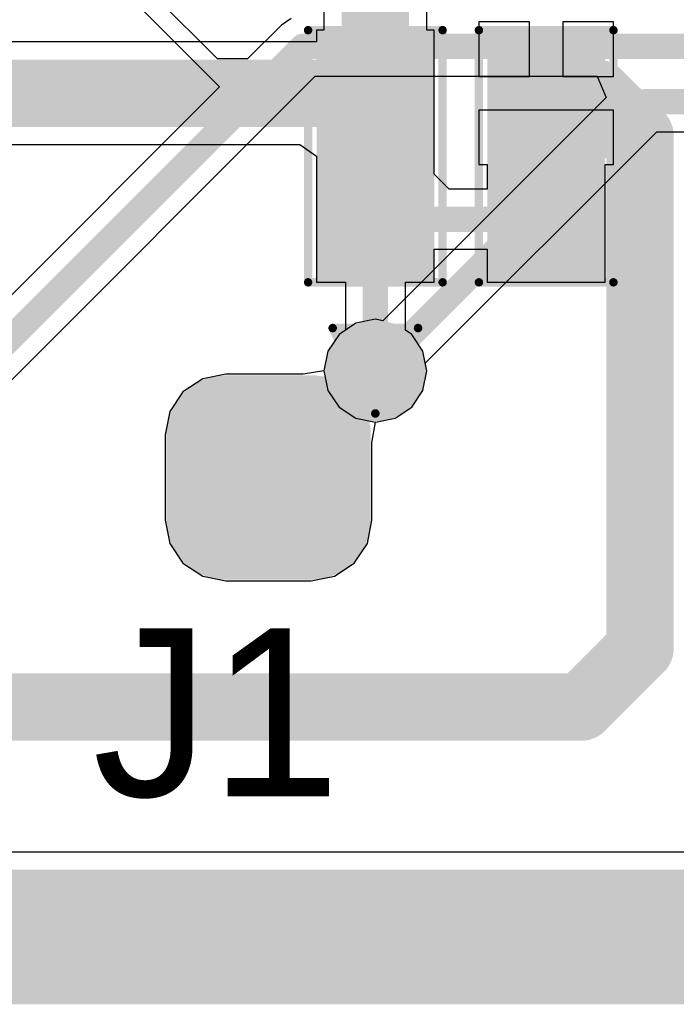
# Model space of a CAD drawing. Header units: millimetres. Extents: x 9.4 to 105.2, y 7.6 to 67.1.
# Tile 89 of 152: x 95.5 to 99.5, y 8 to 13.9. Entities that reach past the tile are written whole.
import ezdxf

# ---------------------------------------------------------------- set-up
doc = ezdxf.new("R2010")
doc.units = ezdxf.units.MM
for name, color, linetype in [('BottomLayer', 5, 'Continuous'), ('BottomPaste', 16, 'Continuous'), ('BottomSolder', 6, 'Continuous'), ('DrillDrawing', 1, 'Continuous'), ('KeepOutLayer', 6, 'Continuous'), ('Mechanical13', 56, 'Continuous'), ('Mechanical15', 56, 'Continuous'), ('TopLayer', 1, 'Continuous'), ('TopOverlay', 2, 'Continuous'), ('TopPaste', 8, 'Continuous'), ('TopSolder', 216, 'Continuous'), ('ViaHoleLayer', 16, 'Continuous')]:
    doc.layers.add(name, color=color, linetype=linetype)
doc.styles.add('Arial', font='arial.ttf', dxfattribs={"height": 0.2})

msp = doc.modelspace()

# ---------------------------------------------------------------- hatches: boundary and pattern name
at = {"layer": 'BottomLayer'}
h = msp.add_hatch(color=5, dxfattribs=at)
edge = h.paths.add_edge_path()
edge.add_arc((97.663, 11.811), 0.1999996, 0, 360)
h = msp.add_hatch(color=5, dxfattribs=at)
edge = h.paths.add_edge_path()
edge.add_arc((96.774, 10.922), 0.254, 180, 269.9999999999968)
edge.add_line((96.774, 10.668), (97.282, 10.668))
edge.add_arc((97.282, 10.922), 0.254, 270, 360)
edge.add_line((97.536, 10.922), (97.536, 11.43))
edge.add_arc((97.282, 11.43), 0.254, 0, 90)
edge.add_line((97.282, 11.684), (96.774, 11.684))
edge.add_arc((96.774, 11.43), 0.254, 90, 180)
edge.add_line((96.52, 11.43), (96.52, 10.922))
at = {"layer": 'BottomPaste'}
h = msp.add_hatch(color=16, dxfattribs=at)
edge = h.paths.add_edge_path()
edge.add_arc((96.774, 10.922), 0.2040001, 180, 270)
edge.add_line((96.774, 10.7179999), (97.282, 10.7179999))
edge.add_arc((97.282, 10.922), 0.2040001, 270, 360)
edge.add_line((97.4860001, 10.922), (97.4860001, 11.43))
edge.add_arc((97.282, 11.43), 0.2040001, 0, 90.00000000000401)
edge.add_line((97.282, 11.6340001), (96.774, 11.6340001))
edge.add_arc((96.774, 11.43), 0.2040001, 90, 180)
edge.add_line((96.5699999, 11.43), (96.5699999, 10.922))
at = {"layer": 'BottomSolder'}
h = msp.add_hatch(color=6, dxfattribs=at)
edge = h.paths.add_edge_path()
edge.add_arc((97.663, 11.811), 0.2999994, 0, 360)
h = msp.add_hatch(color=6, dxfattribs=at)
edge = h.paths.add_edge_path()
edge.add_arc((96.774, 10.922), 0.3539998, 180, 270.0000000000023)
edge.add_line((96.774, 10.5680002), (97.282, 10.5680002))
edge.add_arc((97.282, 10.922), 0.3539998, 270, 360)
edge.add_line((97.6359998, 10.922), (97.6359998, 11.43))
edge.add_arc((97.282, 11.43), 0.3539998, 0, 90)
edge.add_line((97.282, 11.7839998), (96.774, 11.7839998))
edge.add_arc((96.774, 11.43), 0.3539998, 90, 180)
edge.add_line((96.4200002, 11.43), (96.4200002, 10.922))
at = {"layer": 'TopLayer'}
for points in [[(97.4130005, 13.73699945), (97.9129995, 13.73699945), (97.9129995, 13.18700055), (97.4130005, 13.18700055)], [(98.42900049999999, 13.73699945), (98.9289995, 13.73699945), (98.9289995, 13.18700055), (98.42900049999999, 13.18700055)], [(97.4130005, 12.98698825), (97.9129995, 12.98698825), (97.9129995, 12.43698935), (97.4130005, 12.43698935)], [(98.42900049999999, 12.98698825), (98.9289995, 12.98698825), (98.9289995, 12.43698935), (98.42900049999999, 12.43698935)]]:
    msp.add_hatch(color=1, dxfattribs=at).paths.add_polyline_path(points)
h = msp.add_hatch(color=1, dxfattribs=at)
edge = h.paths.add_edge_path()
edge.add_arc((97.663, 11.811), 0.1999996, 0, 360)
at = {"layer": 'TopPaste'}
for points in [[(97.4630004, 13.68699955), (97.8629996, 13.68699955), (97.8629996, 13.23700045), (97.4630004, 13.23700045)], [(98.47900039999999, 13.68699955), (98.87899959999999, 13.68699955), (98.87899959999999, 13.23700045), (98.47900039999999, 13.23700045)], [(97.4630004, 12.93698835), (97.8629996, 12.93698835), (97.8629996, 12.48698925), (97.4630004, 12.48698925)], [(98.47900039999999, 12.93698835), (98.87899959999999, 12.93698835), (98.87899959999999, 12.48698925), (98.47900039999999, 12.48698925)]]:
    msp.add_hatch(color=8, dxfattribs=at).paths.add_polyline_path(points)
at = {"layer": 'TopSolder'}
for points in [[(97.3130007, 13.83699925), (98.01299929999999, 13.83699925), (98.01299929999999, 13.08700075), (97.3130007, 13.08700075)], [(98.3290007, 13.83699925), (99.0289993, 13.83699925), (99.0289993, 13.08700075), (98.3290007, 13.08700075)], [(97.3130007, 13.08698805), (98.01299929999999, 13.08698805), (98.01299929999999, 12.33698955), (97.3130007, 12.33698955)], [(98.3290007, 13.08698805), (99.0289993, 13.08698805), (99.0289993, 12.33698955), (98.3290007, 12.33698955)]]:
    msp.add_hatch(color=216, dxfattribs=at).paths.add_polyline_path(points)
h = msp.add_hatch(color=216, dxfattribs=at)
edge = h.paths.add_edge_path()
edge.add_arc((97.663, 11.811), 0.2999994, 0, 360)
at = {"layer": 'ViaHoleLayer'}
h = msp.add_hatch(color=16, dxfattribs=at)
edge = h.paths.add_edge_path()
edge.add_arc((97.663, 11.811), 0.0999998, 0, 360)

# ---------------------------------------------------------------- linework, layer by layer
at = {"layer": 'BottomLayer'}
for p, q in [((96.72346669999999, 13.6656064), (95.25141477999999, 15.13766086)), ((95.17487696, 15.06112304), (96.73673312, 13.49926688)), ((97.16291718, 13.906246), (97.10503312, 13.86756688)), ((97.10503312, 13.86756688), (96.90307263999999, 13.6656064)), ((96.90307263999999, 13.6656064), (96.72346669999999, 13.6656064)), ((94.91896688, 11.17683312), (97.30510638, 13.56297262)), ((97.30510638, 13.56297262), (98.98303292, 13.56297262)), ((98.98303292, 13.56297262), (99.03563885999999, 13.43597262)), ((96.73673312, 13.49926688), (94.71889362, 11.48142738)), ((99.03563885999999, 13.43597262), (97.70766081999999, 12.10799458)), ((97.95999458, 11.85566082), (99.33710638, 13.23277262)), ((99.33710638, 13.23277262), (100.50627346, 13.23277262)), ((97.54594663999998, 12.09359278), (97.44671138, 12.02728862)), ((97.663, 12.11687696), (97.54594663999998, 12.09359278)), ((97.70766081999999, 12.10799458), (97.663, 12.11687696)), ((97.44671138, 12.02728862), (97.38040722, 11.92805336)), ((97.38040722, 11.92805336), (97.35712303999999, 11.81100254)), ((97.96887696, 11.811), (97.95999458, 11.85566082)), ((96.774, 11.790934), (96.63587734, 11.76345882)), ((97.2334987, 11.790934), (96.774, 11.790934)), ((97.35712303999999, 11.81100254), (97.2334987, 11.790934)), ((97.94559278, 11.69394664), (97.96887696, 11.811)), ((96.63587734, 11.76345882), (96.5187808, 11.6852192)), ((96.5187808, 11.6852192), (96.44054118, 11.56812266)), ((97.87928862, 11.59471138), (97.94559278, 11.69394664)), ((96.44054118, 11.56812266), (96.413066, 11.43)), ((97.78005336, 11.52840722), (97.87928862, 11.59471138)), ((97.642934, 11.3814987), (97.66300254, 11.50512304)), ((97.66300254, 11.50512304), (97.78005336, 11.52840722)), ((96.413066, 11.43), (96.413066, 10.922)), ((97.642934, 10.922), (97.642934, 11.3814987)), ((96.413066, 10.922), (96.44054118, 10.78387734)), ((97.61545882, 10.78387734), (97.642934, 10.922)), ((96.44054118, 10.78387734), (96.5187808, 10.6667808)), ((97.5372192, 10.6667808), (97.61545882, 10.78387734)), ((96.5187808, 10.6667808), (96.63587734, 10.58854118)), ((97.42012265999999, 10.58854118), (97.5372192, 10.6667808)), ((96.63587734, 10.58854118), (96.774, 10.561066)), ((96.774, 10.561066), (97.282, 10.561066)), ((97.282, 10.561066), (97.42012265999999, 10.58854118)), ((101.25493084, 8.947904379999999), (82.78783544, 8.947904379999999))]:
    msp.add_line(p, q, dxfattribs=at)
at = {"layer": 'BottomLayer', "const_width": 0.1499997}
for points in [[(94.7928, 11.303), (97.23119999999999, 13.7414)], [(97.23119999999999, 13.7414), (101.4222, 13.7414)], [(97.663, 11.811), (99.2632, 13.4112)], [(99.2632, 13.4112), (101.9302, 13.4112)], [(97.02799999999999, 11.176), (97.663, 11.811)]]:
    msp.add_lwpolyline(points, dxfattribs=at)
at = {"layer": 'BottomLayer', "const_width": 0.07499858}
for points in [[(97.19369943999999, 13.7414, 1), (97.26870055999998, 13.7414, 1)], [(97.19369943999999, 13.7414, 1), (97.26870055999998, 13.7414, 1)], [(99.22569943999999, 13.4112, 1), (99.30070056, 13.4112, 1)], [(99.22569943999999, 13.4112, 1), (99.30070056, 13.4112, 1)], [(97.62549944, 11.811, 1), (97.70050056, 11.811, 1)], [(97.62549944, 11.811, 1), (97.70050056, 11.811, 1)], [(96.99049944, 11.176, 1), (97.06550055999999, 11.176, 1)]]:
    msp.add_lwpolyline(points, format="xyb", close=True, dxfattribs=at)
at = {"layer": 'DrillDrawing', "const_width": 0.0508}
for points in [[(97.40899999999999, 12.065), (97.91699999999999, 12.065)], [(97.40899999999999, 12.065), (97.663, 11.557)], [(97.663, 11.557), (97.91699999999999, 12.065)]]:
    msp.add_lwpolyline(points, dxfattribs=at)
at = {"layer": 'DrillDrawing', "const_width": 0.0254}
for points in [[(97.39629999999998, 12.065, 1), (97.4217, 12.065, 1)], [(97.39629999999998, 12.065, 1), (97.4217, 12.065, 1)], [(97.90429999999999, 12.065, 1), (97.9297, 12.065, 1)], [(97.90429999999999, 12.065, 1), (97.9297, 12.065, 1)], [(97.6503, 11.557, 1), (97.67569999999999, 11.557, 1)], [(97.6503, 11.557, 1), (97.67569999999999, 11.557, 1)]]:
    msp.add_lwpolyline(points, format="xyb", close=True, dxfattribs=at)
at = {"layer": 'KeepOutLayer'}
for points, const_width in [([(13.28573416, 8.64202742), (101.26829124, 8.64202742)], 0.3999992), ([(13.28137298, 8.542027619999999), (101.27265242, 8.542027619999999)], 0.1999996), ([(13.2770118, 8.24197742), (101.2770136, 8.24197742)], 0.3999992), ([(13.2770118, 8.34197722), (101.2770136, 8.34197722)], 0.1999996)]:
    msp.add_lwpolyline(points, dxfattribs=dict(at, const_width=const_width))
at = {"layer": 'Mechanical13', "const_width": 0.0999998}
for points in [[(97.36302599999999, 12.5369828), (97.36302599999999, 13.637006)], [(97.36302599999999, 13.637006), (97.9630248, 13.637006)], [(97.9630248, 12.5369828), (97.9630248, 13.637006)], [(98.379026, 12.5369828), (98.379026, 13.637006)], [(98.379026, 13.637006), (98.9790248, 13.637006)], [(98.9790248, 12.5369828), (98.9790248, 13.637006)], [(97.36302599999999, 12.5369828), (97.9630248, 12.5369828)], [(98.379026, 12.5369828), (98.9790248, 12.5369828)]]:
    msp.add_lwpolyline(points, dxfattribs=at)
at = {"layer": 'Mechanical13', "const_width": 0.0499999}
for points in [[(97.33802732, 13.637006, 1), (97.38802468, 13.637006, 1)], [(97.33802732, 13.637006, 1), (97.38802468, 13.637006, 1)], [(97.93802612, 13.637006, 1), (97.98802348, 13.637006, 1)], [(97.93802612, 13.637006, 1), (97.98802348, 13.637006, 1)], [(98.35402732, 13.637006, 1), (98.40402467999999, 13.637006, 1)], [(98.35402732, 13.637006, 1), (98.40402467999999, 13.637006, 1)], [(98.95402612, 13.637006, 1), (99.00402348, 13.637006, 1)], [(98.95402612, 13.637006, 1), (99.00402348, 13.637006, 1)], [(97.33802732, 12.5369828, 1), (97.38802468, 12.5369828, 1)], [(97.33802732, 12.5369828, 1), (97.38802468, 12.5369828, 1)], [(97.93802612, 12.5369828, 1), (97.98802348, 12.5369828, 1)], [(97.93802612, 12.5369828, 1), (97.98802348, 12.5369828, 1)], [(98.35402732, 12.5369828, 1), (98.40402467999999, 12.5369828, 1)], [(98.35402732, 12.5369828, 1), (98.40402467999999, 12.5369828, 1)], [(98.95402612, 12.5369828, 1), (99.00402348, 12.5369828, 1)], [(98.95402612, 12.5369828, 1), (99.00402348, 12.5369828, 1)]]:
    msp.add_lwpolyline(points, format="xyb", close=True, dxfattribs=at)
at = {"layer": 'Mechanical15'}
for points, const_width in [([(97.26300079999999, 12.3369832), (97.26300079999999, 13.8370056)], 0.0499999), ([(97.26300079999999, 13.8370056), (98.0629992, 13.8370056)], 0.0499999), ([(98.0629992, 12.3369832), (98.0629992, 13.8370056)], 0.0499999), ([(98.27900079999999, 12.3369832), (98.27900079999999, 13.8370056)], 0.0499999), ([(98.27900079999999, 13.8370056), (99.0789992, 13.8370056)], 0.0499999), ([(99.0789992, 12.3369832), (99.0789992, 13.8370056)], 0.0499999), ([(97.663, 12.7869696), (97.663, 13.3869684)], 0.0999998), ([(98.67899999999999, 12.7869696), (98.67899999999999, 13.3869684)], 0.0999998), ([(97.36302599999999, 13.0869944), (97.9630248, 13.0869944)], 0.0999998), ([(98.379026, 13.0869944), (98.9790248, 13.0869944)], 0.0999998), ([(97.26300079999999, 12.3369832), (98.0629992, 12.3369832)], 0.0499999), ([(98.27900079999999, 12.3369832), (99.0789992, 12.3369832)], 0.0499999)]:
    msp.add_lwpolyline(points, dxfattribs=dict(at, const_width=const_width))
for points, const_width in [([(97.25050146, 13.8370056, 1), (97.27550013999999, 13.8370056, 1)], 0.02499868), ([(97.25050146, 13.8370056, 1), (97.27550013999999, 13.8370056, 1)], 0.02499868), ([(98.05049985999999, 13.8370056, 1), (98.07549853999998, 13.8370056, 1)], 0.02499868), ([(98.05049985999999, 13.8370056, 1), (98.07549853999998, 13.8370056, 1)], 0.02499868), ([(98.26650146, 13.8370056, 1), (98.29150014, 13.8370056, 1)], 0.02499868), ([(98.26650146, 13.8370056, 1), (98.29150014, 13.8370056, 1)], 0.02499868), ([(99.06649986, 13.8370056, 1), (99.09149853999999, 13.8370056, 1)], 0.02499868), ([(99.06649986, 13.8370056, 1), (99.09149853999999, 13.8370056, 1)], 0.02499868), ([(97.63800132, 13.3869684, 1), (97.68799867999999, 13.3869684, 1)], 0.0499999), ([(98.65400131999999, 13.3869684, 1), (98.70399868, 13.3869684, 1)], 0.0499999), ([(97.33802732, 13.0869944, 1), (97.38802468, 13.0869944, 1)], 0.0499999), ([(97.93802612, 13.0869944, 1), (97.98802348, 13.0869944, 1)], 0.0499999), ([(98.35402732, 13.0869944, 1), (98.40402467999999, 13.0869944, 1)], 0.0499999), ([(98.95402612, 13.0869944, 1), (99.00402348, 13.0869944, 1)], 0.0499999), ([(97.63800132, 12.7869696, 1), (97.68799867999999, 12.7869696, 1)], 0.0499999), ([(98.65400131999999, 12.7869696, 1), (98.70399868, 12.7869696, 1)], 0.0499999), ([(97.25050146, 12.3369832, 1), (97.27550013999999, 12.3369832, 1)], 0.02499868), ([(97.25050146, 12.3369832, 1), (97.27550013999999, 12.3369832, 1)], 0.02499868), ([(98.05049985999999, 12.3369832, 1), (98.07549853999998, 12.3369832, 1)], 0.02499868), ([(98.05049985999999, 12.3369832, 1), (98.07549853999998, 12.3369832, 1)], 0.02499868), ([(98.26650146, 12.3369832, 1), (98.29150014, 12.3369832, 1)], 0.02499868), ([(98.26650146, 12.3369832, 1), (98.29150014, 12.3369832, 1)], 0.02499868), ([(99.06649986, 12.3369832, 1), (99.09149853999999, 12.3369832, 1)], 0.02499868), ([(99.06649986, 12.3369832, 1), (99.09149853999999, 12.3369832, 1)], 0.02499868)]:
    msp.add_lwpolyline(points, format="xyb", close=True, dxfattribs=dict(at, const_width=const_width))
at = {"layer": 'TopLayer'}
for p, q in [((97.35712303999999, 15.49430734), (97.35712303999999, 13.83699798)), ((97.96887696, 13.83699798), (97.96887696, 14.78608676)), ((98.5790002, 13.88699788), (98.27900079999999, 13.88699788)), ((98.27900079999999, 13.88699788), (98.27900079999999, 13.5619998)), ((98.5790002, 13.5619998), (98.5790002, 13.88699788)), ((99.0789992, 13.88699788), (98.7789998, 13.88699788)), ((98.7789998, 13.88699788), (98.7789998, 13.5619998)), ((99.0789992, 13.5619998), (99.0789992, 13.88699788)), ((97.35712303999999, 13.83699798), (97.3130007, 13.83699798)), ((97.3130007, 13.83699798), (97.3130007, 13.76787696)), ((98.01299929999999, 13.83699798), (97.96887696, 13.83699798)), ((98.01299929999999, 13.21398932), (98.01299929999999, 13.83699798)), ((97.3130007, 13.76787696), (94.996, 13.76787696)), ((98.27900079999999, 13.5619998), (98.5790002, 13.5619998)), ((98.7789998, 13.5619998), (99.0789992, 13.5619998)), ((99.0789992, 13.3620002), (98.27900079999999, 13.3620002)), ((98.27900079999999, 13.3620002), (98.27900079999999, 13.03700212)), ((99.0789992, 13.03700212), (99.0789992, 13.3620002)), ((98.01300184, 13.08698678), (98.01299929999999, 13.21398932)), ((94.996, 13.15612304), (97.21463666, 13.15612304)), ((97.21463666, 13.15612304), (97.31299815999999, 13.08698678)), ((97.31299815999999, 13.08698678), (97.3130007, 12.95999948)), ((98.01299929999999, 12.98022042), (98.01300184, 13.08698678)), ((98.27900079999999, 13.03700212), (98.3290007, 13.03700212)), ((98.3290007, 13.03700212), (98.3290007, 12.89041618)), ((99.0289993, 12.33699082), (99.0289993, 13.03700212)), ((99.0289993, 13.03700212), (99.0789992, 13.03700212)), ((97.3130007, 12.95999948), (97.3130007, 12.33699082)), ((98.10280354, 12.89041618), (98.01299929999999, 12.98022042)), ((98.3290007, 12.89041618), (98.10280354, 12.89041618)), ((98.01299929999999, 12.33699082), (98.01299929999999, 12.53356142)), ((98.01299929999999, 12.53356142), (98.3290007, 12.53356142)), ((98.3290007, 12.53356142), (98.3290007, 12.33699082)), ((97.3130007, 12.33699082), (97.48457262, 12.33699082)), ((97.48457262, 12.33699082), (97.48457262, 12.05258448)), ((97.84142737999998, 12.05258448), (97.84142737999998, 12.33699082)), ((97.84142737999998, 12.33699082), (98.01299929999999, 12.33699082)), ((98.3290007, 12.33699082), (99.0289993, 12.33699082)), ((97.44671138, 12.02728862), (97.38040722, 11.92805336)), ((97.48457262, 12.05258448), (97.44671138, 12.02728862)), ((97.87928862, 12.02728862), (97.84142737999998, 12.05258448)), ((97.94559278, 11.92805336), (97.87928862, 12.02728862)), ((97.38040722, 11.92805336), (97.35712303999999, 11.811)), ((97.96887696, 11.811), (97.94559278, 11.92805336)), ((97.35712303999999, 11.811), (97.38040722, 11.69394664)), ((97.94559278, 11.69394664), (97.96887696, 11.811)), ((97.38040722, 11.69394664), (97.44671138, 11.59471138)), ((97.87928862, 11.59471138), (97.94559278, 11.69394664)), ((97.44671138, 11.59471138), (97.54594663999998, 11.52840722)), ((97.78005336, 11.52840722), (97.87928862, 11.59471138)), ((97.54594663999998, 11.52840722), (97.663, 11.50512304)), ((97.663, 11.50512304), (97.78005336, 11.52840722)), ((101.25493084, 8.947904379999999), (95.25628396, 8.947904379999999))]:
    msp.add_line(p, q, dxfattribs=at)
for points, const_width in [([(97.663, 13.462), (97.663, 15.621)], 0.3999992), ([(94.996, 13.462), (97.663, 13.462)], 0.3999992), ([(98.67899999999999, 13.462), (98.98379999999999, 13.462)], 0.3999992), ([(98.98379999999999, 13.462), (99.2378, 13.208)], 0.3999992), ([(99.2378, 10.16), (99.2378, 13.208)], 0.3999992), ([(97.663, 12.7119888), (98.67899999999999, 12.7119888)], 0.1499997), ([(97.663, 11.811), (97.663, 12.7119888)], 0.1499997), ([(98.88778799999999, 9.809987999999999), (99.2378, 10.16)], 0.3999992), ([(94.17999959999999, 9.809987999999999), (98.88778799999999, 9.809987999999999)], 0.3999992)]:
    msp.add_lwpolyline(points, dxfattribs=dict(at, const_width=const_width))
for points, const_width in [([(97.56300019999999, 13.462, 1), (97.76299979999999, 13.462, 1)], 0.1999996), ([(97.56300019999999, 13.462, 1), (97.76299979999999, 13.462, 1)], 0.1999996), ([(98.5790002, 13.462, 1), (98.7789998, 13.462, 1)], 0.1999996), ([(98.8838002, 13.462, 1), (99.0837998, 13.462, 1)], 0.1999996), ([(98.8838002, 13.462, 1), (99.0837998, 13.462, 1)], 0.1999996), ([(99.13780019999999, 13.208, 1), (99.3377998, 13.208, 1)], 0.1999996), ([(99.13780019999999, 13.208, 1), (99.3377998, 13.208, 1)], 0.1999996), ([(97.62549944, 12.7119888, 1), (97.70050056, 12.7119888, 1)], 0.07499858), ([(97.62549944, 12.7119888, 1), (97.70050056, 12.7119888, 1)], 0.07499858), ([(98.64149944, 12.7119888, 1), (98.71650055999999, 12.7119888, 1)], 0.07499858), ([(97.62549944, 11.811, 1), (97.70050056, 11.811, 1)], 0.07499858), ([(99.13780019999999, 10.16, 1), (99.3377998, 10.16, 1)], 0.1999996), ([(99.13780019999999, 10.16, 1), (99.3377998, 10.16, 1)], 0.1999996), ([(98.7877882, 9.809987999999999, 1), (98.98778779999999, 9.809987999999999, 1)], 0.1999996), ([(98.7877882, 9.809987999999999, 1), (98.98778779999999, 9.809987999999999, 1)], 0.1999996)]:
    msp.add_lwpolyline(points, format="xyb", close=True, dxfattribs=dict(at, const_width=const_width))

# ---------------------------------------------------------------- texts
at = {"layer": 'TopOverlay', "style": 'Arial'}
msp.add_text('J1', height=1.00000054, dxfattribs=at).set_placement((95.98054971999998, 9.27916102))

doc.saveas('drawing.dxf')
